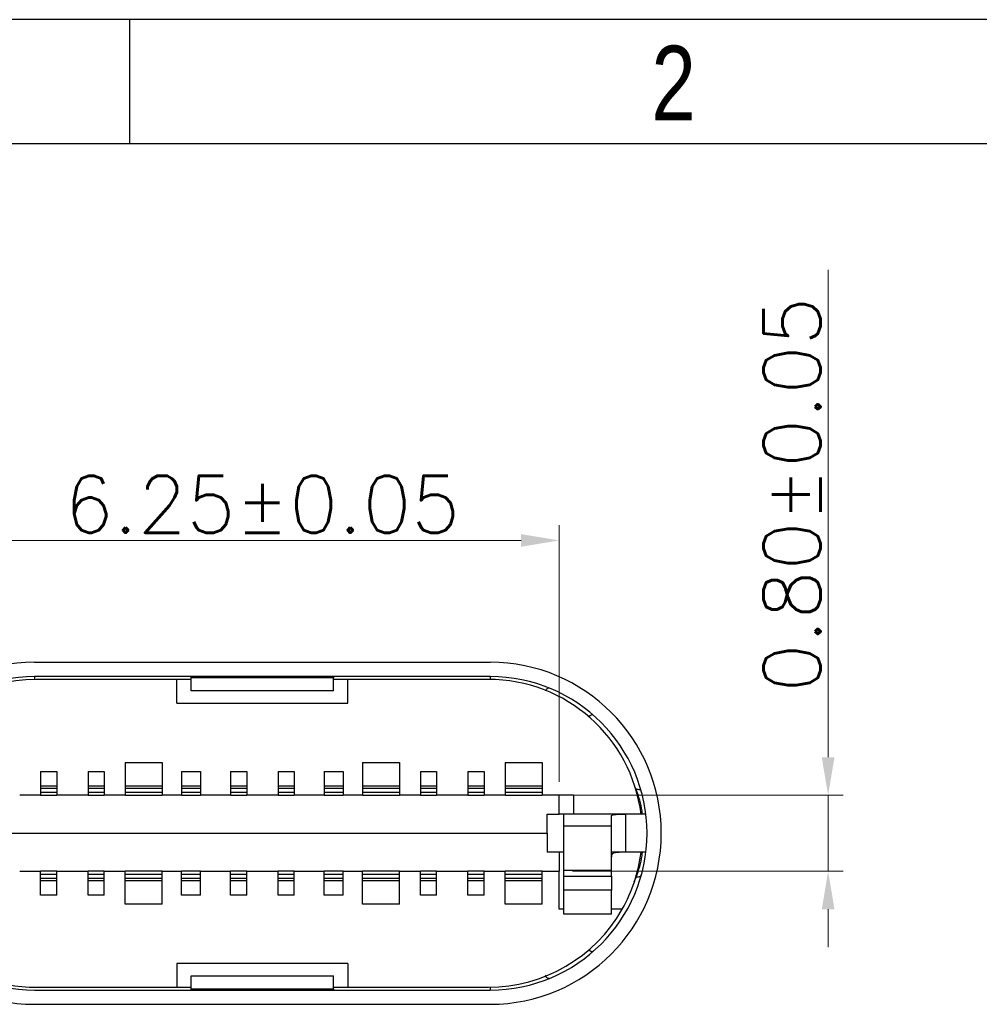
# Model space of a CAD drawing. Header units: inches. Extents: x 23.6 to 95.3, y 12.8 to 63.5.
# Tile 5 of 9: x 35.2 to 45.3, y 53.2 to 63.5. Entities that reach past the tile are written whole.
import ezdxf

# ---------------------------------------------------------------- set-up
doc = ezdxf.new("R2010")
doc.units = ezdxf.units.IN
doc.header["$MEASUREMENT"] = 0
doc.layers.add('DIM', color=3, linetype='Continuous', lineweight=9)
doc.styles.add('FAN', font='romans.shx')
doc.styles.add('TEXTSTYLE_1', font='gdt', dxfattribs={"width": 0.8})
doc.dimstyles.new('JUAN', dxfattribs={"dimscale": 0.4, "dimtxt": 1.5, "dimasz": 1, "dimexe": 0.4, "dimexo": 0.35, "dimgap": 0.2, "dimtad": 1, "dimzin": 0, "dimdsep": 46, "dimtxsty": 'FAN', "dimcen": 0, "dimclrd": 256, "dimclre": 256, "dimclrt": 6, "dimadec": 0, "dimazin": 0, "dimtfac": 1, "dimtmove": 0, "dimatfit": 3, "dimfxl": 1, "dimtolj": 1, "dimtzin": 0, "dimlwd": 9, "dimlwe": 9, "dimarcsym": 0})

# ---------------------------------------------------------------- blocks, each defined once
blk = doc.blocks.new('成品图框')
for p, q in [((1169.354, 45.473), (1097.653, 45.473)), ((1110.476, 45.473), (1110.476, 44.164)), ((1168.045, 44.164), (1098.962, 44.164))]:
    blk.add_line(p, q)
at = {"style": 'TEXTSTYLE_1', "width": 0.8}
blk.add_text('2', height=0.785, dxfattribs=at).set_placement((1115.971, 44.413))
blk = doc.blocks.new('*D66')
at = {"layer": 'DEFPOINTS', "color": 0, "ltscale": 0.2, "transparency": 16777216}
for p in [(34.665, 58.061), (34.665, 55.778), (40.915, 55.378)]:
    blk.add_point(p, dxfattribs=at)
at = {"layer": 'DIM', "lineweight": 9, "ltscale": 0.2, "transparency": 16777216}
for p, q in [((34.665, 55.918), (34.665, 58.221)), ((40.915, 55.518), (40.915, 58.221)), ((40.515, 58.061), (35.065, 58.061))]:
    blk.add_line(p, q, dxfattribs=at)
at = {"layer": 'DIM', "ltscale": 0.2, "transparency": 16777216}
for points in [[(35.065, 58.127), (35.065, 57.994), (34.665, 58.061)], [(40.515, 58.127), (40.515, 57.994), (40.915, 58.061)]]:
    blk.add_solid(points, dxfattribs=at)
at = {"layer": 'DIM', "color": 6, "ltscale": 0.2, "transparency": 16777216, "insert": (37.79, 58.441), "char_height": 0.6, "attachment_point": 5, "style": 'FAN'}
blk.add_mtext('\\A1;6.25%%P0.05', dxfattribs=at)
blk = doc.blocks.new('*D67')
at = {"layer": 'DEFPOINTS', "color": 0, "ltscale": 0.2, "transparency": 16777216}
for p in [(40.915, 55.378), (40.915, 54.578), (43.747, 54.578)]:
    blk.add_point(p, dxfattribs=at)
at = {"layer": 'DIM', "lineweight": 9, "ltscale": 0.2, "transparency": 16777216}
for p, q in [((43.747, 55.778), (43.747, 60.909)), ((41.055, 55.378), (43.907, 55.378)), ((43.747, 54.578), (43.747, 55.378)), ((41.055, 54.578), (43.907, 54.578)), ((43.747, 54.178), (43.747, 53.778))]:
    blk.add_line(p, q, dxfattribs=at)
at = {"layer": 'DIM', "ltscale": 0.2, "transparency": 16777216}
for points in [[(43.68, 55.778), (43.814, 55.778), (43.747, 55.378)], [(43.68, 54.178), (43.814, 54.178), (43.747, 54.578)]]:
    blk.add_solid(points, dxfattribs=at)
at = {"layer": 'DIM', "color": 6, "ltscale": 0.2, "transparency": 16777216, "insert": (43.367, 58.543), "char_height": 0.6, "attachment_point": 5, "rotation": 90, "style": 'FAN'}
blk.add_mtext('\\A1;0.80%%P0.05', dxfattribs=at)

msp = doc.modelspace()

# ---------------------------------------------------------------- linework, layer by layer
for p, q in [((35.39, 56.778), (40.19, 56.778)), ((40.19, 56.628), (35.39, 56.628)), ((35.39, 56.628), (35.39, 56.598)), ((36.89, 56.598), (35.41, 56.598)), ((36.89, 56.348), (36.89, 56.598)), ((37.04, 56.598), (36.89, 56.598)), ((37.04, 56.616), (37.04, 56.628)), ((38.54, 56.616), (37.04, 56.616)), ((37.04, 56.478), (37.04, 56.616)), ((38.54, 56.628), (38.54, 56.616)), ((38.54, 56.478), (38.54, 56.616)), ((38.69, 56.598), (38.54, 56.598)), ((38.69, 56.348), (38.69, 56.598)), ((40.17, 56.598), (38.69, 56.598)), ((40.19, 56.628), (40.19, 56.598)), ((38.54, 56.478), (37.04, 56.478)), ((36.89, 56.348), (38.69, 56.348)), ((36.345, 55.724), (36.345, 55.478)), ((36.345, 55.724), (36.735, 55.724)), ((36.735, 55.724), (36.735, 55.478)), ((38.845, 55.724), (39.235, 55.724)), ((38.845, 55.724), (38.845, 55.478)), ((39.235, 55.724), (39.235, 55.478)), ((40.345, 55.724), (40.345, 55.478)), ((40.345, 55.724), (40.735, 55.724)), ((40.735, 55.724), (40.735, 55.478)), ((35.455, 55.628), (35.455, 55.478)), ((35.455, 55.628), (35.625, 55.628)), ((35.625, 55.628), (35.625, 55.478)), ((35.955, 55.628), (35.955, 55.478)), ((35.955, 55.628), (36.125, 55.628)), ((36.125, 55.628), (36.125, 55.478)), ((36.94, 55.628), (37.14, 55.628)), ((36.94, 55.628), (36.94, 55.478)), ((37.14, 55.628), (37.14, 55.478)), ((37.455, 55.628), (37.625, 55.628)), ((37.455, 55.628), (37.455, 55.478)), ((37.625, 55.628), (37.625, 55.478)), ((37.955, 55.628), (37.955, 55.478)), ((37.955, 55.628), (38.125, 55.628)), ((38.125, 55.628), (38.125, 55.478)), ((38.44, 55.628), (38.44, 55.478)), ((38.44, 55.628), (38.64, 55.628)), ((38.64, 55.628), (38.64, 55.478)), ((39.455, 55.628), (39.455, 55.478)), ((39.455, 55.628), (39.625, 55.628)), ((39.625, 55.628), (39.625, 55.478)), ((39.955, 55.628), (39.955, 55.478)), ((39.955, 55.628), (40.125, 55.628)), ((40.125, 55.628), (40.125, 55.478)), ((35.455, 55.478), (35.625, 55.478)), ((35.455, 55.478), (35.455, 55.454)), ((35.455, 55.454), (35.625, 55.454)), ((35.455, 55.454), (35.455, 55.412)), ((35.625, 55.478), (35.625, 55.454)), ((35.625, 55.454), (35.625, 55.412)), ((35.955, 55.478), (36.125, 55.478)), ((35.955, 55.478), (35.955, 55.454)), ((35.955, 55.454), (36.125, 55.454)), ((35.955, 55.454), (35.955, 55.412)), ((36.125, 55.478), (36.125, 55.454)), ((36.125, 55.454), (36.125, 55.412)), ((36.345, 55.478), (36.735, 55.478)), ((36.345, 55.478), (36.345, 55.454)), ((36.345, 55.454), (36.735, 55.454)), ((36.345, 55.454), (36.345, 55.412)), ((36.735, 55.478), (36.735, 55.454)), ((36.735, 55.454), (36.735, 55.412)), ((36.94, 55.478), (37.14, 55.478)), ((36.94, 55.478), (36.94, 55.454)), ((36.94, 55.454), (37.14, 55.454)), ((36.94, 55.454), (36.94, 55.412)), ((37.14, 55.478), (37.14, 55.454)), ((37.14, 55.454), (37.14, 55.412)), ((37.455, 55.478), (37.625, 55.478)), ((37.455, 55.478), (37.455, 55.454)), ((37.455, 55.454), (37.625, 55.454)), ((37.455, 55.454), (37.455, 55.412)), ((37.625, 55.478), (37.625, 55.454)), ((37.625, 55.454), (37.625, 55.412)), ((37.955, 55.478), (38.125, 55.478)), ((37.955, 55.478), (37.955, 55.454)), ((37.955, 55.454), (38.125, 55.454)), ((37.955, 55.454), (37.955, 55.412)), ((38.125, 55.478), (38.125, 55.454)), ((38.125, 55.454), (38.125, 55.412)), ((38.44, 55.478), (38.64, 55.478)), ((38.44, 55.478), (38.44, 55.454)), ((38.44, 55.454), (38.64, 55.454)), ((38.44, 55.454), (38.44, 55.412)), ((38.64, 55.478), (38.64, 55.454)), ((38.64, 55.454), (38.64, 55.412)), ((38.845, 55.478), (39.235, 55.478)), ((38.845, 55.478), (38.845, 55.454)), ((38.845, 55.454), (39.235, 55.454)), ((38.845, 55.454), (38.845, 55.412)), ((39.235, 55.478), (39.235, 55.454)), ((39.235, 55.454), (39.235, 55.412)), ((39.455, 55.478), (39.625, 55.478)), ((39.455, 55.478), (39.455, 55.454)), ((39.455, 55.454), (39.625, 55.454)), ((39.455, 55.454), (39.455, 55.412)), ((39.625, 55.478), (39.625, 55.454)), ((39.625, 55.454), (39.625, 55.412)), ((39.955, 55.478), (40.125, 55.478)), ((39.955, 55.478), (39.955, 55.454)), ((39.955, 55.454), (40.125, 55.454)), ((39.955, 55.454), (39.955, 55.412)), ((40.125, 55.478), (40.125, 55.454)), ((40.125, 55.454), (40.125, 55.412)), ((40.345, 55.478), (40.735, 55.478)), ((40.345, 55.478), (40.345, 55.454)), ((40.345, 55.454), (40.735, 55.454)), ((40.345, 55.454), (40.345, 55.412)), ((40.735, 55.478), (40.735, 55.454)), ((40.735, 55.454), (40.735, 55.412)), ((41.726, 55.44), (41.709, 55.477)), ((35.455, 55.378), (35.235, 55.378)), ((35.455, 55.412), (35.625, 55.412)), ((35.455, 55.412), (35.455, 55.378)), ((35.455, 55.378), (35.625, 55.378)), ((35.625, 55.412), (35.625, 55.378)), ((35.955, 55.378), (35.625, 55.378)), ((35.955, 55.412), (36.125, 55.412)), ((35.955, 55.412), (35.955, 55.378)), ((35.955, 55.378), (36.125, 55.378)), ((36.125, 55.412), (36.125, 55.378)), ((36.345, 55.378), (36.125, 55.378)), ((36.345, 55.412), (36.735, 55.412)), ((36.345, 55.412), (36.345, 55.378)), ((36.345, 55.378), (36.735, 55.378)), ((36.735, 55.412), (36.735, 55.378)), ((36.94, 55.378), (36.735, 55.378)), ((36.94, 55.412), (37.14, 55.412)), ((36.94, 55.412), (36.94, 55.378)), ((36.94, 55.378), (37.14, 55.378)), ((37.14, 55.412), (37.14, 55.378)), ((37.455, 55.378), (37.14, 55.378)), ((37.455, 55.412), (37.625, 55.412)), ((37.455, 55.412), (37.455, 55.378)), ((37.455, 55.378), (37.625, 55.378)), ((37.625, 55.412), (37.625, 55.378)), ((37.955, 55.378), (37.625, 55.378)), ((37.955, 55.412), (38.125, 55.412)), ((37.955, 55.412), (37.955, 55.378)), ((37.955, 55.378), (38.125, 55.378)), ((38.125, 55.412), (38.125, 55.378)), ((38.44, 55.378), (38.125, 55.378)), ((38.44, 55.412), (38.64, 55.412)), ((38.44, 55.412), (38.44, 55.378)), ((38.44, 55.378), (38.64, 55.378)), ((38.64, 55.412), (38.64, 55.378)), ((38.845, 55.378), (38.64, 55.378)), ((38.845, 55.412), (39.235, 55.412)), ((38.845, 55.412), (38.845, 55.378)), ((38.845, 55.378), (39.235, 55.378)), ((39.235, 55.412), (39.235, 55.378)), ((39.455, 55.378), (39.235, 55.378)), ((39.455, 55.412), (39.625, 55.412)), ((39.455, 55.412), (39.455, 55.378)), ((39.455, 55.378), (39.625, 55.378)), ((39.625, 55.412), (39.625, 55.378)), ((39.955, 55.378), (39.625, 55.378)), ((39.955, 55.412), (40.125, 55.412)), ((39.955, 55.412), (39.955, 55.378)), ((39.955, 55.378), (40.125, 55.378)), ((40.125, 55.412), (40.125, 55.378)), ((40.345, 55.378), (40.125, 55.378)), ((40.345, 55.412), (40.735, 55.412)), ((40.345, 55.412), (40.345, 55.378)), ((40.345, 55.378), (40.735, 55.378)), ((40.735, 55.412), (40.735, 55.378)), ((41.065, 55.378), (40.735, 55.378)), ((40.915, 55.178), (40.915, 55.378)), ((41.065, 55.378), (41.065, 55.178)), ((40.79, 54.978), (40.79, 55.178)), ((40.79, 55.178), (40.915, 55.178)), ((41.065, 55.178), (40.915, 55.178)), ((40.965, 55.053), (40.965, 55.178)), ((41.778, 55.178), (41.065, 55.178)), ((41.465, 55.053), (41.465, 55.16)), ((41.615, 55.178), (41.615, 54.778)), ((41.828, 55.178), (41.778, 55.178)), ((41.465, 55.053), (40.965, 55.053)), ((40.965, 54.585), (40.965, 55.053)), ((41.465, 54.585), (41.465, 55.053)), ((34.79, 54.978), (40.79, 54.978)), ((40.79, 54.978), (40.79, 54.778)), ((40.915, 54.778), (40.79, 54.778)), ((40.915, 54.778), (40.915, 54.578)), ((40.965, 54.778), (40.915, 54.778)), ((41.615, 54.778), (41.465, 54.778)), ((41.828, 54.778), (41.615, 54.778)), ((35.235, 54.578), (35.455, 54.578)), ((35.625, 54.578), (35.455, 54.578)), ((35.455, 54.544), (35.455, 54.578)), ((35.625, 54.544), (35.455, 54.544)), ((35.455, 54.502), (35.455, 54.544)), ((35.625, 54.578), (35.955, 54.578)), ((35.625, 54.544), (35.625, 54.578)), ((35.625, 54.502), (35.625, 54.544)), ((36.125, 54.578), (35.955, 54.578)), ((35.955, 54.544), (35.955, 54.578)), ((36.125, 54.544), (35.955, 54.544)), ((35.955, 54.502), (35.955, 54.544)), ((36.125, 54.578), (36.345, 54.578)), ((36.125, 54.544), (36.125, 54.578)), ((36.125, 54.502), (36.125, 54.544)), ((36.735, 54.578), (36.345, 54.578)), ((36.345, 54.544), (36.345, 54.578)), ((36.735, 54.544), (36.345, 54.544)), ((36.345, 54.502), (36.345, 54.544)), ((36.735, 54.544), (36.735, 54.578)), ((36.735, 54.578), (36.94, 54.578)), ((36.735, 54.502), (36.735, 54.544)), ((37.14, 54.578), (36.94, 54.578)), ((36.94, 54.544), (36.94, 54.578)), ((37.14, 54.544), (36.94, 54.544)), ((36.94, 54.502), (36.94, 54.544)), ((37.14, 54.544), (37.14, 54.578)), ((37.14, 54.578), (37.455, 54.578)), ((37.14, 54.502), (37.14, 54.544)), ((37.625, 54.578), (37.455, 54.578)), ((37.455, 54.544), (37.455, 54.578)), ((37.625, 54.544), (37.455, 54.544)), ((37.455, 54.502), (37.455, 54.544)), ((37.625, 54.578), (37.955, 54.578)), ((37.625, 54.544), (37.625, 54.578)), ((37.625, 54.502), (37.625, 54.544)), ((38.125, 54.578), (37.955, 54.578)), ((37.955, 54.544), (37.955, 54.578)), ((38.125, 54.544), (37.955, 54.544)), ((37.955, 54.502), (37.955, 54.544)), ((38.125, 54.578), (38.44, 54.578)), ((38.125, 54.544), (38.125, 54.578)), ((38.125, 54.502), (38.125, 54.544)), ((38.64, 54.578), (38.44, 54.578)), ((38.44, 54.544), (38.44, 54.578)), ((38.64, 54.544), (38.44, 54.544)), ((38.44, 54.502), (38.44, 54.544)), ((38.64, 54.544), (38.64, 54.578)), ((38.64, 54.578), (38.845, 54.578)), ((38.64, 54.502), (38.64, 54.544)), ((39.235, 54.578), (38.845, 54.578)), ((38.845, 54.544), (38.845, 54.578)), ((39.235, 54.544), (38.845, 54.544)), ((38.845, 54.502), (38.845, 54.544)), ((39.235, 54.544), (39.235, 54.578)), ((39.235, 54.578), (39.455, 54.578)), ((39.235, 54.502), (39.235, 54.544)), ((39.625, 54.578), (39.455, 54.578)), ((39.455, 54.544), (39.455, 54.578)), ((39.625, 54.544), (39.455, 54.544)), ((39.455, 54.502), (39.455, 54.544)), ((39.625, 54.578), (39.955, 54.578)), ((39.625, 54.544), (39.625, 54.578)), ((39.625, 54.502), (39.625, 54.544)), ((40.125, 54.578), (39.955, 54.578)), ((39.955, 54.544), (39.955, 54.578)), ((40.125, 54.544), (39.955, 54.544)), ((39.955, 54.502), (39.955, 54.544)), ((40.125, 54.578), (40.345, 54.578)), ((40.125, 54.544), (40.125, 54.578)), ((40.125, 54.502), (40.125, 54.544)), ((40.735, 54.578), (40.345, 54.578)), ((40.345, 54.544), (40.345, 54.578)), ((40.735, 54.544), (40.345, 54.544)), ((40.345, 54.502), (40.345, 54.544)), ((40.735, 54.544), (40.735, 54.578)), ((40.735, 54.578), (40.915, 54.578)), ((40.735, 54.502), (40.735, 54.544)), ((40.915, 54.178), (40.915, 54.578)), ((41.465, 54.585), (40.965, 54.585)), ((40.965, 54.528), (40.965, 54.585)), ((40.965, 54.528), (41.465, 54.528)), ((40.965, 54.378), (40.965, 54.528)), ((41.465, 54.528), (41.465, 54.585)), ((41.465, 54.528), (41.465, 54.378)), ((35.625, 54.502), (35.455, 54.502)), ((35.455, 54.478), (35.455, 54.502)), ((35.625, 54.478), (35.455, 54.478)), ((35.455, 54.328), (35.455, 54.478)), ((35.625, 54.478), (35.625, 54.502)), ((35.625, 54.328), (35.625, 54.478)), ((36.125, 54.502), (35.955, 54.502)), ((35.955, 54.478), (35.955, 54.502)), ((36.125, 54.478), (35.955, 54.478)), ((35.955, 54.328), (35.955, 54.478)), ((36.125, 54.478), (36.125, 54.502)), ((36.125, 54.328), (36.125, 54.478)), ((36.735, 54.502), (36.345, 54.502)), ((36.345, 54.478), (36.345, 54.502)), ((36.735, 54.478), (36.345, 54.478)), ((36.345, 54.232), (36.345, 54.478)), ((36.735, 54.478), (36.735, 54.502)), ((36.735, 54.232), (36.735, 54.478)), ((37.14, 54.502), (36.94, 54.502)), ((36.94, 54.478), (36.94, 54.502)), ((37.14, 54.478), (36.94, 54.478)), ((36.94, 54.328), (36.94, 54.478)), ((37.14, 54.478), (37.14, 54.502)), ((37.14, 54.328), (37.14, 54.478)), ((37.625, 54.502), (37.455, 54.502)), ((37.455, 54.478), (37.455, 54.502)), ((37.625, 54.478), (37.455, 54.478)), ((37.455, 54.328), (37.455, 54.478)), ((37.625, 54.478), (37.625, 54.502)), ((37.625, 54.328), (37.625, 54.478)), ((38.125, 54.502), (37.955, 54.502)), ((37.955, 54.478), (37.955, 54.502)), ((37.955, 54.328), (37.955, 54.478)), ((38.125, 54.478), (37.955, 54.478)), ((38.125, 54.478), (38.125, 54.502)), ((38.125, 54.328), (38.125, 54.478)), ((38.64, 54.502), (38.44, 54.502)), ((38.44, 54.478), (38.44, 54.502)), ((38.64, 54.478), (38.44, 54.478)), ((38.44, 54.328), (38.44, 54.478)), ((38.64, 54.478), (38.64, 54.502)), ((38.64, 54.328), (38.64, 54.478)), ((39.235, 54.502), (38.845, 54.502)), ((38.845, 54.478), (38.845, 54.502)), ((39.235, 54.478), (38.845, 54.478)), ((38.845, 54.232), (38.845, 54.478)), ((39.235, 54.478), (39.235, 54.502)), ((39.235, 54.232), (39.235, 54.478)), ((39.625, 54.502), (39.455, 54.502)), ((39.455, 54.478), (39.455, 54.502)), ((39.625, 54.478), (39.455, 54.478)), ((39.455, 54.328), (39.455, 54.478)), ((39.625, 54.478), (39.625, 54.502)), ((39.625, 54.328), (39.625, 54.478)), ((40.125, 54.502), (39.955, 54.502)), ((39.955, 54.478), (39.955, 54.502)), ((40.125, 54.478), (39.955, 54.478)), ((39.955, 54.328), (39.955, 54.478)), ((40.125, 54.478), (40.125, 54.502)), ((40.125, 54.328), (40.125, 54.478)), ((40.735, 54.502), (40.345, 54.502)), ((40.345, 54.478), (40.345, 54.502)), ((40.735, 54.478), (40.345, 54.478)), ((40.345, 54.232), (40.345, 54.478)), ((40.735, 54.478), (40.735, 54.502)), ((40.735, 54.232), (40.735, 54.478)), ((41.704, 54.468), (41.726, 54.516)), ((35.625, 54.328), (35.455, 54.328)), ((36.125, 54.328), (35.955, 54.328)), ((37.14, 54.328), (36.94, 54.328)), ((37.625, 54.328), (37.455, 54.328)), ((38.125, 54.328), (37.955, 54.328)), ((38.64, 54.328), (38.44, 54.328)), ((39.625, 54.328), (39.455, 54.328)), ((40.125, 54.328), (39.955, 54.328)), ((41.465, 54.378), (40.965, 54.378)), ((40.965, 54.128), (40.965, 54.378)), ((41.465, 54.128), (41.465, 54.378)), ((36.735, 54.232), (36.345, 54.232)), ((39.235, 54.232), (38.845, 54.232)), ((40.735, 54.232), (40.345, 54.232)), ((40.965, 54.178), (40.915, 54.178)), ((41.465, 54.128), (40.965, 54.128)), ((41.579, 54.178), (41.465, 54.178)), ((38.69, 53.608), (36.89, 53.608)), ((36.89, 53.608), (36.89, 53.358)), ((38.69, 53.608), (38.69, 53.358)), ((37.04, 53.478), (38.54, 53.478)), ((37.04, 53.339), (37.04, 53.478)), ((38.54, 53.339), (38.54, 53.478)), ((35.39, 53.328), (40.19, 53.328)), ((35.41, 53.358), (36.89, 53.358)), ((36.89, 53.358), (37.04, 53.358)), ((37.04, 53.339), (38.54, 53.339)), ((37.04, 53.328), (37.04, 53.339)), ((38.54, 53.358), (38.69, 53.358)), ((38.54, 53.339), (38.54, 53.328)), ((38.69, 53.358), (40.17, 53.358)), ((40.19, 53.358), (40.19, 53.328)), ((35.39, 53.178), (40.19, 53.178))]:
    msp.add_line(p, q)
for centre, radius, start, end in [((35.39, 54.978), 1.8, 90, 270), ((40.19, 54.978), 1.8, 270, 90), ((35.39, 54.978), 1.65, 90, 270), ((35.41, 54.978), 1.62, 90, 150.4076), ((40.17, 54.978), 1.62, 7.0916, 90), ((40.19, 54.978), 1.65, 270, 90), ((35.41, 54.978), 1.62, 187.0916, 270), ((40.17, 54.978), 1.62, 330.4076, 352.9084), ((40.17, 54.978), 1.62, 270, 330.4076)]:
    msp.add_arc(centre, radius, start, end)
for points, knots in [([(40.809, 56.507), (40.804, 56.507), (40.794, 56.506), (40.779, 56.493), (40.77, 56.48), (40.77, 56.479)], [0, 0, 0, 0, 0.48269, 0.985537, 1, 1, 1, 1]), ([(41.272, 56.223), (41.268, 56.224), (41.259, 56.226), (41.239, 56.218), (41.224, 56.206), (41.222, 56.204)], [0, 0, 0, 0, 0.447044, 0.912599, 1, 1, 1, 1]), ([(41.779, 55.421), (41.776, 55.426), (41.769, 55.436), (41.74, 55.438), (41.726, 55.44)], [0, 0, 0, 0, 0.5, 1, 1, 1, 1]), ([(41.791, 55.178), (41.79, 55.19), (41.783, 55.28), (41.752, 55.365), (41.726, 55.44)], [0, 0, 0, 0, 0.1308942, 1, 1, 1, 1]), ([(41.465, 55.16), (41.466, 55.164), (41.47, 55.171), (41.495, 55.176), (41.532, 55.178), (41.574, 55.178), (41.603, 55.178), (41.615, 55.178)], [0, 0, 0, 0, 0.213078, 0.426314, 0.636647, 0.848178, 1, 1, 1, 1]), ([(41.615, 54.778), (41.598, 54.778), (41.565, 54.778), (41.52, 54.777), (41.487, 54.77), (41.468, 54.755), (41.466, 54.738), (41.465, 54.73)], [0, 0, 0, 0, 0.207748, 0.415576, 0.620156, 0.813102, 1, 1, 1, 1]), ([(41.726, 54.516), (41.752, 54.59), (41.783, 54.676), (41.79, 54.766), (41.791, 54.778)], [0, 0, 0, 0, 0.868338, 1, 1, 1, 1]), ([(41.779, 54.534), (41.776, 54.529), (41.769, 54.519), (41.74, 54.517), (41.726, 54.516)], [0, 0, 0, 0, 0.5, 1, 1, 1, 1]), ([(41.272, 53.732), (41.268, 53.731), (41.259, 53.729), (41.24, 53.737), (41.225, 53.749), (41.224, 53.75)], [0, 0, 0, 0, 0.459139, 0.937297, 1, 1, 1, 1]), ([(40.809, 53.448), (40.804, 53.449), (40.794, 53.449), (40.779, 53.462), (40.77, 53.476), (40.769, 53.477)], [0, 0, 0, 0, 0.479467, 0.978956, 1, 1, 1, 1])]:
    msp.add_open_spline(points, degree=3, knots=knots)

# ---------------------------------------------------------------- block references
msp.add_blockref('成品图框', (-1074.084, 18.07))

# ---------------------------------------------------------------- dimensions: what is measured, and where the dimension line sits
at = {"layer": 'DIM', "ltscale": 0.2}
dim = msp.add_linear_dim(base=(43.747, 54.578), p1=(40.915, 55.378), p2=(40.915, 54.578), angle=90, text='<>%%P0.05', dimstyle='JUAN', dxfattribs=at)
dim.commit()
dim.dimension.update_dxf_attribs({"geometry": '*D67', "text_midpoint": (43.747, 58.543), "dimtype": 160})
dim = msp.add_linear_dim(base=(34.665, 58.061), p1=(40.915, 55.378), p2=(34.665, 55.778), text='<>%%P0.05', dimstyle='JUAN', dxfattribs=at)
dim.commit()
dim.dimension.update_dxf_attribs({"geometry": '*D66', "text_midpoint": (37.79, 58.061), "dimtype": 160})

doc.saveas('drawing.dxf')
